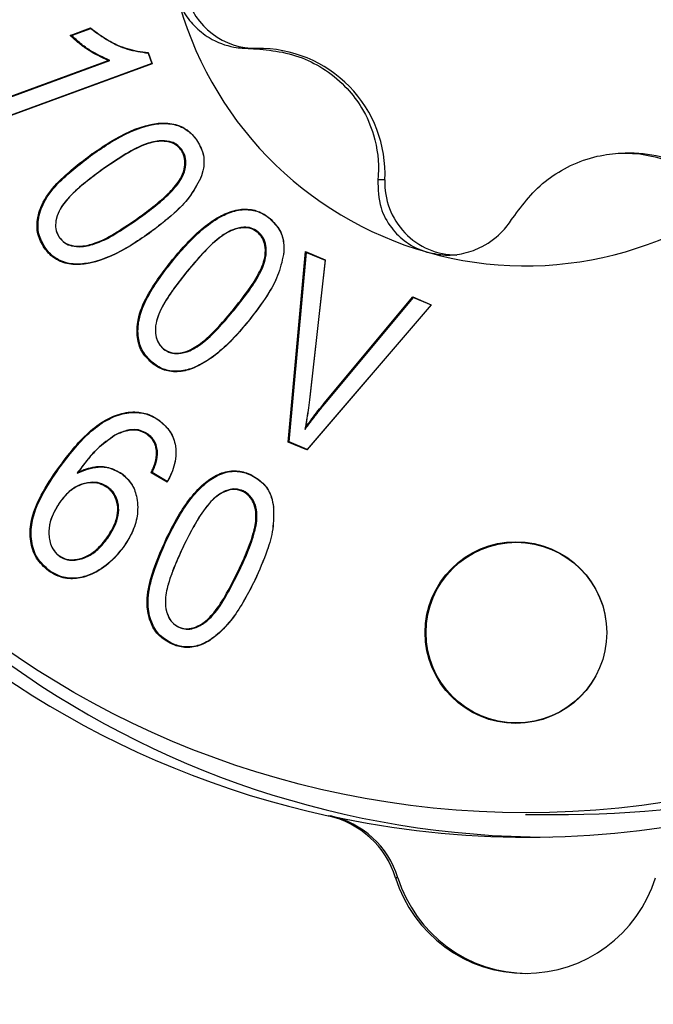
# Model space of a CAD drawing. Header units: millimetres. Extents: x 0 to 1262, y 0 to 420.
# Tile 89 of 99: x 1122.26 to 1124.58, y 161.44 to 165.05. Entities that reach past the tile are written whole.
import ezdxf

# ---------------------------------------------------------------- set-up
doc = ezdxf.new("R2010")
doc.units = ezdxf.units.MM
doc.header["$PDSIZE"] = -1
doc.layers.add('SLD-0', color=7, linetype='Continuous')
doc.styles.add('SLDTEXTSTYLE0', font='TXT', dxfattribs={"width": 0.75})
doc.dimstyles.new('SLDDIMSTYLE2', dxfattribs={"dimtxt": 3.5, "dimasz": 3.2, "dimexe": 0, "dimexo": 0.0625, "dimgap": 0.875, "dimtad": 1, "dimdec": 1, "dimlfac": 3, "dimrnd": 1e-09, "dimzin": 12, "dimdsep": 46, "dimtxsty": 'SLDTEXTSTYLE0', "dimsah": 1, "dimcen": 0.09, "dimadec": 0, "dimazin": 3, "dimtfac": 1, "dimtdec": 1, "dimtofl": 0, "dimtmove": 0, "dimatfit": 3, "dimfxl": 1, "dimfrac": 2, "dimtolj": 1, "dimtzin": 12, "dimarcsym": 0})

# ---------------------------------------------------------------- blocks, each defined once
blk = doc.blocks.new('*D93')
at = {"layer": 'Defpoints', "color": 0, "transparency": 16777216}
for p in [(1085.8904, 169.1377), (1158.6545, 148.8044), (1158.6545, 117.471)]:
    blk.add_point(p, dxfattribs=at)
at = {"layer": 'SLD-0', "color": 0, "lineweight": -2, "transparency": 16777216}
for p, q in [((1085.8904, 169.0752), (1085.8904, 117.471)), ((1158.6545, 148.7419), (1158.6545, 117.471)), ((1089.0904, 117.471), (1155.4545, 117.471))]:
    blk.add_line(p, q, dxfattribs=at)
at = {"layer": 'SLD-0', "color": 0, "transparency": 16777216}
for points in [[(1089.0904, 118.0044), (1089.0904, 116.9377), (1085.8904, 117.471)], [(1155.4545, 118.0044), (1155.4545, 116.9377), (1158.6545, 117.471)]]:
    blk.add_solid(points, dxfattribs=at)
at = {"layer": 'SLD-0', "color": 0, "transparency": 16777216, "insert": (1122.2724, 121.846), "char_height": 3.5, "attachment_point": 2, "style": 'SLDTEXTSTYLE0'}
blk.add_mtext('\\A1;218.3 [8.59]', dxfattribs=at)

msp = doc.modelspace()

# ---------------------------------------------------------------- linework, layer by layer
at = {"color": 7, "linetype": 'Continuous', "lineweight": 25}
for p, q in [((1122.445479, 164.994667), (1122.519693, 165.021905)), ((1122.450421, 164.99398), (1122.521114, 165.019926)), ((1122.730802, 164.93139), (1122.745793, 164.890398)), ((1122.731302, 164.929713), (1122.730802, 164.93139)), ((1122.731302, 164.929713), (1122.7453, 164.891437)), ((1123.130855, 164.946589), (1123.105095, 164.946589)), ((1122.095045, 164.723169), (1122.584049, 164.90274)), ((1122.099028, 164.72213), (1122.590679, 164.902673)), ((1122.745793, 164.890398), (1122.118176, 164.659961)), ((1122.7453, 164.891437), (1122.120958, 164.662202)), ((1122.590679, 164.902673), (1122.584049, 164.90274)), ((1122.7453, 164.891437), (1122.745793, 164.890398)), ((1122.908904, 164.611073), (1122.90858, 164.612089)), ((1122.528035, 164.558457), (1122.525277, 164.559879)), ((1122.854502, 164.576089), (1122.85134, 164.575068)), ((1124.497028, 164.562875), (1124.480314, 164.562875)), ((1122.566089, 164.504913), (1122.565357, 164.503491)), ((1122.923241, 164.470722), (1122.923116, 164.470071)), ((1123.59933, 164.464913), (1123.57357, 164.464913)), ((1122.695561, 164.322592), (1122.692808, 164.324017)), ((1123.177132, 164.32284), (1123.176494, 164.324192)), ((1122.733981, 164.268725), (1122.733249, 164.267303)), ((1123.133819, 164.274754), (1123.130969, 164.2734)), ((1122.406714, 164.25202), (1122.406396, 164.253029)), ((1122.353507, 164.216203), (1122.350339, 164.215192)), ((1123.24487, 163.50332), (1123.308603, 164.201469)), ((1123.248468, 163.504432), (1123.311868, 164.198933)), ((1123.308603, 164.201469), (1123.380699, 164.171085)), ((1123.311868, 164.198933), (1123.308603, 164.201469)), ((1123.311868, 164.198933), (1123.380563, 164.169982)), ((1122.823973, 164.171561), (1122.820877, 164.172665)), ((1123.227772, 164.191436), (1123.227761, 164.191231)), ((1123.380699, 164.171085), (1123.323731, 163.668381)), ((1123.380563, 164.169982), (1123.323743, 163.668585)), ((1123.380563, 164.169982), (1123.380699, 164.171085)), ((1122.874739, 164.129998), (1122.874345, 164.128892)), ((1123.376959, 163.645902), (1123.701605, 164.035622)), ((1123.380049, 163.64479), (1123.703862, 164.033509)), ((1123.701605, 164.035622), (1123.769501, 164.006961)), ((1123.703862, 164.033509), (1123.701605, 164.035622)), ((1123.703862, 164.033509), (1123.768365, 164.006281)), ((1123.047504, 163.988594), (1123.04441, 163.9897)), ((1123.769501, 164.006961), (1123.313258, 163.474366)), ((1123.768365, 164.006281), (1123.314508, 163.476472)), ((1123.768365, 164.006281), (1123.769501, 164.006961)), ((1123.098763, 163.946739), (1123.09837, 163.945634)), ((1122.787779, 163.844221), (1122.787128, 163.845583)), ((1122.745665, 163.795756), (1122.742817, 163.794402)), ((1123.323743, 163.668585), (1123.323731, 163.668381)), ((1123.380049, 163.64479), (1123.376959, 163.645902)), ((1122.771782, 163.58208), (1122.771052, 163.583502)), ((1123.306476, 163.549491), (1123.307654, 163.556406)), ((1122.609322, 163.528343), (1122.608411, 163.526807)), ((1122.73085, 163.532271), (1122.72809, 163.530849)), ((1123.248468, 163.504432), (1123.24487, 163.50332)), ((1123.313258, 163.474366), (1123.24487, 163.50332)), ((1123.314508, 163.476472), (1123.248468, 163.504432)), ((1123.314508, 163.476472), (1123.313258, 163.474366)), ((1122.765656, 163.466907), (1122.762168, 163.466795)), ((1122.404107, 163.405639), (1122.400945, 163.406658)), ((1122.470627, 163.388932), (1122.47429, 163.39334)), ((1122.635128, 163.386561), (1122.634403, 163.38798)), ((1122.800379, 163.356197), (1122.742063, 163.390503)), ((1122.80145, 163.358619), (1122.74604, 163.391215)), ((1123.110875, 163.38088), (1123.109891, 163.382452)), ((1122.583707, 163.337994), (1122.580951, 163.336569)), ((1123.079934, 163.324002), (1123.07744, 163.322423)), ((1122.408013, 163.283778), (1122.407683, 163.282756)), ((1123.190962, 163.264814), (1123.190951, 163.265021)), ((1122.583461, 163.151142), (1122.580306, 163.15217)), ((1122.802372, 163.150829), (1122.799055, 163.151587)), ((1122.639618, 163.116827), (1122.639285, 163.1158)), ((1122.86133, 163.122352), (1122.861156, 163.121593)), ((1122.406603, 163.083937), (1122.405873, 163.08536)), ((1122.368756, 163.031846), (1122.365998, 163.030422)), ((1123.062692, 163.025091), (1123.059375, 163.025846)), ((1123.122143, 162.996321), (1123.121968, 162.995559)), ((1122.84352, 162.823997), (1122.842532, 162.825572)), ((1122.813929, 162.766761), (1122.811426, 162.765186)), ((1123.391017, 162.132141), (1123.39974, 162.132141)), ((1124.11489, 162.137697), (1124.271898, 162.137697)), ((1123.646916, 161.905583), (1123.638193, 161.905583))]:
    msp.add_line(p, q, dxfattribs=at)
at = {"color": 7, "linetype": 'Continuous', "lineweight": 25, "flags": 128}
for points in [[(1122.521114, 165.019926), (1122.520403, 165.020916), (1122.519693, 165.021905)], [(1122.74604, 163.391215), (1122.744051, 163.390859), (1122.742063, 163.390503)], [(1122.80145, 163.358619), (1122.800914, 163.357408), (1122.800379, 163.356197)]]:
    msp.add_lwpolyline(points, dxfattribs=at)
at = {"color": 7, "linetype": 'Continuous', "lineweight": 25}
for centre, radius in [((1124.116835, 165.474162), 3.3305), ((1124.079689, 162.804294), 0.333021), ((1124.081433, 162.804296), 0.331275)]:
    msp.add_circle(centre, radius, dxfattribs=at)
for centre, radius, start, end in [((1124.119677, 165.47103), 3.417473, 102.310889, 257.689111), ((1123.1267, 165.210931), 0.264374, 117.548483, 270.900593), ((1124.116048, 165.469969), 1.320827, 194.205029, 254.202954), ((1123.138393, 164.485265), 0.461386, 357.471852, 90.936132), ((1124.497008, 164.102291), 0.460584, 57.469845, 89.997593), ((1124.114887, 165.468004), 1.31862, 254.228257, 314.295773), ((1124.20353, 165.466881), 3.412518, 197.163033, 269.976274), ((1123.863222, 164.453244), 0.264149, 177.467998, 269.963173), ((1124.271709, 165.463233), 3.325536, 270.003269, 300.905844), ((1123.320155, 161.806716), 0.333051, 17.268645, 77.715509), ((1124.123613, 165.461796), 3.407432, 257.734642, 282.265358), ((1123.328878, 161.806716), 0.333051, 17.268645, 77.715509), ((1124.11489, 162.053564), 0.499138, 197.245873, 342.754127), ((1124.123823, 162.05376), 0.499397, 197.260278, 269.975858)]:
    msp.add_arc(centre, radius, start, end, dxfattribs=at)
for points, knots in [([(1122.835608, 165.145848), (1122.842581, 165.125099), (1122.857064, 165.082001), (1122.899818, 165.026387), (1122.963221, 164.976653), (1123.03571, 164.949532), (1123.08546, 164.947422), (1123.105095, 164.946589)], [0, 0, 0, 0, 0.16203462, 0.33655808, 0.52914156, 0.8141642, 1, 1, 1, 1]), ([(1122.584049, 164.90274), (1122.559781, 164.914332), (1122.522503, 164.932138), (1122.477285, 164.96508), (1122.456113, 164.984774), (1122.445479, 164.994667)], [0, 0, 0, 0, 0.48144152, 0.73953647, 1, 1, 1, 1]), ([(1122.450421, 164.99398), (1122.449597, 164.994094), (1122.447948, 164.994322), (1122.446302, 164.994552), (1122.445479, 164.994667)], [0, 0, 0, 0, 0.49999999, 1, 1, 1, 1]), ([(1122.590679, 164.902673), (1122.566292, 164.913952), (1122.528636, 164.931368), (1122.482912, 164.964254), (1122.461285, 164.984041), (1122.450421, 164.99398)], [0, 0, 0, 0, 0.47773418, 0.73766331, 1, 1, 1, 1]), ([(1122.519693, 165.021905), (1122.541183, 165.005927), (1122.582663, 164.975085), (1122.654265, 164.942295), (1122.704899, 164.935081), (1122.730802, 164.93139)], [0, 0, 0, 0, 0.34430219, 0.66455928, 1, 1, 1, 1]), ([(1122.521114, 165.019926), (1122.542635, 165.003985), (1122.584048, 164.97331), (1122.655345, 164.940752), (1122.705604, 164.933448), (1122.731302, 164.929713)], [0, 0, 0, 0, 0.3458747, 0.66554756, 1, 1, 1, 1]), ([(1123.105095, 164.946589), (1123.16818, 164.941783), (1123.259015, 164.934861), (1123.382978, 164.870385), (1123.460605, 164.805171), (1123.522916, 164.721267), (1123.569403, 164.611151), (1123.5781, 164.523627), (1123.574042, 164.471032), (1123.57357, 164.464913)], [0, 0, 0, 0, 0.27154911, 0.39099296, 0.51145191, 0.61662511, 0.75519396, 0.97152016, 1, 1, 1, 1]), ([(1122.525277, 164.559879), (1122.547277, 164.574902), (1122.613678, 164.620246), (1122.704993, 164.665154), (1122.796873, 164.676237), (1122.851353, 164.664571), (1122.888232, 164.638467), (1122.903461, 164.618724), (1122.90858, 164.612089)], [0, 0, 0, 0, 0.18631446, 0.56235589, 0.69357807, 0.82625739, 0.94160798, 1, 1, 1, 1]), ([(1122.528035, 164.558457), (1122.550035, 164.573478), (1122.616439, 164.61882), (1122.707585, 164.663631), (1122.79902, 164.674436), (1122.852767, 164.662764), (1122.888975, 164.63694), (1122.90392, 164.617542), (1122.908904, 164.611073)], [0, 0, 0, 0, 0.1875098, 0.56600278, 0.69640471, 0.82826311, 0.94271811, 1, 1, 1, 1]), ([(1122.85134, 164.575068), (1122.845342, 164.581777), (1122.833508, 164.595012), (1122.804646, 164.605851), (1122.765102, 164.607651), (1122.706471, 164.592022), (1122.638735, 164.55391), (1122.58996, 164.520396), (1122.565357, 164.503491)], [0, 0, 0, 0, 0.08277329, 0.16329882, 0.27918384, 0.44773074, 0.72141459, 1, 1, 1, 1]), ([(1122.854502, 164.576089), (1122.84823, 164.583073), (1122.835962, 164.596731), (1122.806151, 164.607714), (1122.765674, 164.609364), (1122.706654, 164.593136), (1122.638977, 164.555032), (1122.590522, 164.521714), (1122.566089, 164.504913)], [0, 0, 0, 0, 0.08557319, 0.16737502, 0.28529618, 0.45588961, 0.72563829, 1, 1, 1, 1]), ([(1122.90858, 164.612089), (1122.918069, 164.595554), (1122.936543, 164.563362), (1122.937253, 164.511497), (1122.927304, 164.482343), (1122.923116, 164.470071)], [0, 0, 0, 0, 0.37949139, 0.73879803, 1, 1, 1, 1]), ([(1122.908904, 164.611073), (1122.918265, 164.594777), (1122.936516, 164.563007), (1122.937247, 164.511745), (1122.927394, 164.482888), (1122.923241, 164.470722)], [0, 0, 0, 0, 0.37852745, 0.7379845, 1, 1, 1, 1]), ([(1122.350339, 164.215192), (1122.341003, 164.231763), (1122.322984, 164.263745), (1122.323143, 164.324222), (1122.346489, 164.393839), (1122.416139, 164.47767), (1122.483709, 164.528567), (1122.525277, 164.559879)], [0, 0, 0, 0, 0.13080573, 0.2524474, 0.40875475, 0.63627502, 1, 1, 1, 1]), ([(1122.353507, 164.216203), (1122.344307, 164.23251), (1122.326519, 164.264039), (1122.326615, 164.323788), (1122.349669, 164.392732), (1122.418967, 164.476305), (1122.48638, 164.527081), (1122.528035, 164.558457)], [0, 0, 0, 0, 0.12959037, 0.25056272, 0.40640282, 0.63321085, 1, 1, 1, 1]), ([(1122.692808, 164.324017), (1122.714354, 164.339795), (1122.757474, 164.371369), (1122.813517, 164.420505), (1122.852063, 164.468262), (1122.866127, 164.510042), (1122.867044, 164.542775), (1122.858944, 164.563543), (1122.852427, 164.573422), (1122.85134, 164.575068)], [0, 0, 0, 0, 0.24567506, 0.49166316, 0.68605237, 0.80094261, 0.89104836, 0.98183591, 1, 1, 1, 1]), ([(1122.695561, 164.322592), (1122.717108, 164.338369), (1122.760228, 164.369942), (1122.816498, 164.419263), (1122.855392, 164.467405), (1122.869648, 164.509869), (1122.870524, 164.543205), (1122.862241, 164.564354), (1122.855604, 164.574418), (1122.854502, 164.576089)], [0, 0, 0, 0, 0.24362628, 0.48755999, 0.68304532, 0.79882474, 0.8899379, 0.98172791, 1, 1, 1, 1]), ([(1124.068114, 164.325183), (1124.105154, 164.375147), (1124.15849, 164.447092), (1124.27782, 164.519585), (1124.37341, 164.553653), (1124.47662, 164.566629), (1124.593537, 164.55459), (1124.671766, 164.521533), (1124.714003, 164.493839), (1124.718924, 164.490613)], [0, 0, 0, 0, 0.27151296, 0.39096354, 0.51142943, 0.61660631, 0.7551666, 0.97147555, 1, 1, 1, 1]), ([(1122.566089, 164.504913), (1122.544564, 164.489109), (1122.50149, 164.457482), (1122.445065, 164.408224), (1122.406307, 164.359869), (1122.392196, 164.317634), (1122.390894, 164.284836), (1122.399011, 164.263953), (1122.405524, 164.253865), (1122.406714, 164.25202)], [0, 0, 0, 0, 0.24418077, 0.48865049, 0.68527199, 0.80109594, 0.89011551, 0.97990749, 1, 1, 1, 1]), ([(1122.565357, 164.503491), (1122.543833, 164.487686), (1122.500759, 164.456058), (1122.444569, 164.406991), (1122.406152, 164.359028), (1122.392235, 164.317477), (1122.390883, 164.285272), (1122.39882, 164.26476), (1122.405218, 164.254853), (1122.406396, 164.253029)], [0, 0, 0, 0, 0.24622408, 0.49274235, 0.68818379, 0.80316315, 0.89117112, 0.97996501, 1, 1, 1, 1]), ([(1122.923116, 164.470071), (1122.910332, 164.446233), (1122.884821, 164.398662), (1122.818098, 164.331681), (1122.765013, 164.291403), (1122.733249, 164.267303)], [0, 0, 0, 0, 0.28744466, 0.57363209, 1, 1, 1, 1]), ([(1122.923241, 164.470722), (1122.910436, 164.446891), (1122.884886, 164.399336), (1122.818301, 164.332687), (1122.76548, 164.292619), (1122.733981, 164.268725)], [0, 0, 0, 0, 0.28849914, 0.57570315, 1, 1, 1, 1]), ([(1123.57357, 164.464913), (1123.574086, 164.430669), (1123.574982, 164.371196), (1123.617107, 164.290676), (1123.675003, 164.233524), (1123.726148, 164.207864), (1123.754358, 164.199645), (1123.756479, 164.199027)], [0, 0, 0, 0, 0.33286408, 0.57809857, 0.78026138, 0.98348339, 1, 1, 1, 1]), ([(1122.820877, 164.172665), (1122.838152, 164.192955), (1122.890292, 164.254193), (1122.966469, 164.321694), (1123.05211, 164.356559), (1123.107729, 164.359761), (1123.15001, 164.344127), (1123.16988, 164.329171), (1123.176494, 164.324192)], [0, 0, 0, 0, 0.18648248, 0.56283105, 0.69394866, 0.82644794, 0.94222688, 1, 1, 1, 1]), ([(1122.823973, 164.171561), (1122.841249, 164.191849), (1122.893393, 164.253086), (1122.96943, 164.320451), (1123.054715, 164.354925), (1123.109621, 164.357931), (1123.151181, 164.342395), (1123.170686, 164.327697), (1123.177132, 164.32284)], [0, 0, 0, 0, 0.18768256, 0.566492, 0.69678336, 0.82845409, 0.94331061, 1, 1, 1, 1]), ([(1122.406396, 164.253029), (1122.412184, 164.246473), (1122.423694, 164.233438), (1122.451673, 164.222381), (1122.490718, 164.219874), (1122.549674, 164.234581), (1122.618435, 164.272753), (1122.667853, 164.306816), (1122.692808, 164.324017)], [0, 0, 0, 0, 0.08039346, 0.15984618, 0.27220654, 0.4406554, 0.71754025, 1, 1, 1, 1]), ([(1122.406714, 164.25202), (1122.412773, 164.245189), (1122.424714, 164.231726), (1122.453623, 164.220514), (1122.493528, 164.218159), (1122.552854, 164.233391), (1122.62158, 164.271566), (1122.670744, 164.305475), (1122.695561, 164.322592)], [0, 0, 0, 0, 0.08319082, 0.16396126, 0.27820143, 0.44815707, 0.72143424, 1, 1, 1, 1]), ([(1123.176494, 164.324192), (1123.190568, 164.309975), (1123.217615, 164.282654), (1123.230391, 164.232475), (1123.228498, 164.202788), (1123.227761, 164.191231)], [0, 0, 0, 0, 0.39850214, 0.76583916, 1, 1, 1, 1]), ([(1123.177132, 164.32284), (1123.191011, 164.308843), (1123.215735, 164.283908), (1123.230054, 164.235272), (1123.228517, 164.205753), (1123.227772, 164.191436)], [0, 0, 0, 0, 0.39724562, 0.70766765, 1, 1, 1, 1]), ([(1123.756479, 164.199027), (1123.777943, 164.194642), (1123.822527, 164.185533), (1123.892564, 164.193825), (1123.968298, 164.222171), (1124.02936, 164.269112), (1124.057147, 164.309315), (1124.068114, 164.325183)], [0, 0, 0, 0, 0.16203279, 0.33655617, 0.52913935, 0.81416131, 1, 1, 1, 1]), ([(1122.733981, 164.268725), (1122.711982, 164.253708), (1122.645565, 164.208369), (1122.554399, 164.163606), (1122.462995, 164.152822), (1122.409213, 164.16455), (1122.373264, 164.190531), (1122.358395, 164.209851), (1122.353507, 164.216203)], [0, 0, 0, 0, 0.18766321, 0.56656984, 0.69698135, 0.82882501, 0.94372425, 1, 1, 1, 1]), ([(1123.130969, 164.2734), (1123.123269, 164.278364), (1123.10802, 164.288195), (1123.075819, 164.290507), (1123.035021, 164.280818), (1122.983162, 164.247561), (1122.929277, 164.194049), (1122.892743, 164.150715), (1122.874345, 164.128892)], [0, 0, 0, 0, 0.08429114, 0.16693275, 0.29267595, 0.47087048, 0.73352361, 1, 1, 1, 1]), ([(1123.133819, 164.274754), (1123.125789, 164.279909), (1123.110023, 164.29003), (1123.076877, 164.292234), (1123.035147, 164.28213), (1122.983042, 164.248178), (1122.929221, 164.194652), (1122.892983, 164.151648), (1122.874739, 164.129998)], [0, 0, 0, 0, 0.08702, 0.17086203, 0.29864228, 0.47945491, 0.73793606, 1, 1, 1, 1]), ([(1123.04441, 163.9897), (1123.061022, 164.010623), (1123.094268, 164.052495), (1123.135079, 164.114363), (1123.159679, 164.170132), (1123.162306, 164.213768), (1123.154898, 164.24588), (1123.141448, 164.264002), (1123.132503, 164.272024), (1123.130969, 164.2734)], [0, 0, 0, 0, 0.24601929, 0.49235614, 0.68305902, 0.79812399, 0.88918455, 0.98099207, 1, 1, 1, 1]), ([(1123.047504, 163.988594), (1123.064117, 164.009516), (1123.097364, 164.051388), (1123.138385, 164.113547), (1123.163213, 164.169831), (1123.165799, 164.214205), (1123.158166, 164.246829), (1123.144446, 164.265222), (1123.13536, 164.273372), (1123.133819, 164.274754)], [0, 0, 0, 0, 0.24397367, 0.48825909, 0.68070805, 0.79638668, 0.88835904, 0.98106962, 1, 1, 1, 1]), ([(1122.733249, 164.267303), (1122.711249, 164.252283), (1122.644836, 164.206942), (1122.5535, 164.162082), (1122.46165, 164.151021), (1122.407133, 164.162746), (1122.37051, 164.189007), (1122.355359, 164.208675), (1122.350339, 164.215192)], [0, 0, 0, 0, 0.18646384, 0.56290942, 0.69414519, 0.82681517, 0.94261472, 1, 1, 1, 1]), ([(1122.742817, 163.794402), (1122.729887, 163.807439), (1122.704455, 163.833081), (1122.688435, 163.889945), (1122.691515, 163.961236), (1122.734925, 164.061633), (1122.787493, 164.129539), (1122.820877, 164.172665)], [0, 0, 0, 0, 0.12662832, 0.24905582, 0.3997951, 0.61882403, 1, 1, 1, 1]), ([(1122.745665, 163.795756), (1122.732915, 163.808604), (1122.707804, 163.833905), (1122.691952, 163.890096), (1122.694971, 163.960688), (1122.738137, 164.060688), (1122.790563, 164.128405), (1122.823973, 164.171561)], [0, 0, 0, 0, 0.12562874, 0.24740551, 0.39762968, 0.61612026, 1, 1, 1, 1]), ([(1123.227761, 164.191231), (1123.221735, 164.164864), (1123.209708, 164.112238), (1123.163257, 164.029953), (1123.122649, 163.977183), (1123.09837, 163.945634)], [0, 0, 0, 0, 0.28764481, 0.57410558, 1, 1, 1, 1]), ([(1123.227772, 164.191436), (1123.221726, 164.165069), (1123.209659, 164.112448), (1123.163249, 164.03052), (1123.12284, 163.97802), (1123.098763, 163.946739)], [0, 0, 0, 0, 0.2886948, 0.57617167, 1, 1, 1, 1]), ([(1122.874739, 164.129998), (1122.858123, 164.10908), (1122.824871, 164.067218), (1122.783725, 164.00485), (1122.759003, 163.948431), (1122.756241, 163.90419), (1122.763762, 163.872315), (1122.776874, 163.853842), (1122.786015, 163.845777), (1122.787779, 163.844221)], [0, 0, 0, 0, 0.24435181, 0.48900052, 0.6837736, 0.79870729, 0.88836391, 0.97845834, 1, 1, 1, 1]), ([(1122.874345, 164.128892), (1122.857729, 164.107973), (1122.824478, 164.066111), (1122.783506, 164.003988), (1122.759015, 163.948037), (1122.756259, 163.904502), (1122.763579, 163.873179), (1122.77642, 163.855025), (1122.785394, 163.847112), (1122.787128, 163.845583)], [0, 0, 0, 0, 0.2464149, 0.4931319, 0.68674503, 0.80080008, 0.88950502, 0.9786501, 1, 1, 1, 1]), ([(1122.787128, 163.845583), (1122.795299, 163.840346), (1122.81123, 163.830132), (1122.844856, 163.828205), (1122.886784, 163.839156), (1122.93815, 163.873679), (1122.99116, 163.926396), (1123.026586, 163.968511), (1123.04441, 163.9897)], [0, 0, 0, 0, 0.08901291, 0.17357508, 0.30447176, 0.48739363, 0.74208539, 1, 1, 1, 1]), ([(1122.787779, 163.844221), (1122.7963, 163.838785), (1122.812767, 163.828279), (1122.847383, 163.826502), (1122.890315, 163.837922), (1122.941907, 163.873215), (1122.994816, 163.92591), (1123.029871, 163.967616), (1123.047504, 163.988594)], [0, 0, 0, 0, 0.09188112, 0.1775846, 0.3107643, 0.4968042, 0.74689234, 1, 1, 1, 1]), ([(1123.09837, 163.945634), (1123.081105, 163.925334), (1123.028981, 163.864047), (1122.952636, 163.796719), (1122.866967, 163.761899), (1122.811511, 163.758809), (1122.769339, 163.77446), (1122.749517, 163.789365), (1122.742817, 163.794402)], [0, 0, 0, 0, 0.18655241, 0.56320972, 0.69429636, 0.8268694, 0.94148324, 1, 1, 1, 1]), ([(1123.098763, 163.946739), (1123.081496, 163.926442), (1123.029363, 163.865162), (1122.953164, 163.797962), (1122.867849, 163.763529), (1122.813098, 163.760641), (1122.771648, 163.776198), (1122.752193, 163.790843), (1122.745665, 163.795756)], [0, 0, 0, 0, 0.18775178, 0.56686471, 0.69713505, 0.82889247, 0.942595, 1, 1, 1, 1]), ([(1123.323743, 163.668585), (1123.322152, 163.655328), (1123.318965, 163.628786), (1123.313142, 163.589087), (1123.308698, 163.562692), (1123.306476, 163.549491)], [0, 0, 0, 0, 0.33280057, 0.66632994, 1, 1, 1, 1]), ([(1123.323731, 163.668381), (1123.322138, 163.655125), (1123.319091, 163.629777), (1123.313688, 163.592449), (1123.309666, 163.568422), (1123.307654, 163.556406)], [0, 0, 0, 0, 0.35402816, 0.67694895, 1, 1, 1, 1]), ([(1123.306476, 163.549491), (1123.314372, 163.56025), (1123.330193, 163.581806), (1123.354652, 163.613638), (1123.371582, 163.634404), (1123.380049, 163.64479)], [0, 0, 0, 0, 0.33247622, 0.66614251, 1, 1, 1, 1]), ([(1123.307654, 163.556406), (1123.31556, 163.567158), (1123.33069, 163.587733), (1123.353844, 163.617538), (1123.369253, 163.636446), (1123.376959, 163.645902)], [0, 0, 0, 0, 0.35363391, 0.67674274, 1, 1, 1, 1]), ([(1122.400945, 163.406658), (1122.416933, 163.427957), (1122.46517, 163.492215), (1122.537267, 163.567907), (1122.625911, 163.609032), (1122.685913, 163.616753), (1122.736231, 163.605672), (1122.760689, 163.5901), (1122.771052, 163.583502)], [0, 0, 0, 0, 0.17541781, 0.52924424, 0.66946392, 0.81028691, 0.91961206, 1, 1, 1, 1]), ([(1122.404107, 163.405639), (1122.420095, 163.426935), (1122.468336, 163.491191), (1122.540303, 163.566762), (1122.628644, 163.607453), (1122.687992, 163.614959), (1122.737586, 163.603889), (1122.761637, 163.58855), (1122.771782, 163.58208)], [0, 0, 0, 0, 0.17647554, 0.53246811, 0.67203424, 0.81220142, 0.92078501, 1, 1, 1, 1]), ([(1122.771052, 163.583502), (1122.786025, 163.570319), (1122.815057, 163.544758), (1122.833459, 163.491751), (1122.833633, 163.432646), (1122.817643, 163.388199), (1122.803265, 163.361547), (1122.800379, 163.356197)], [0, 0, 0, 0, 0.23345943, 0.45266344, 0.64014137, 0.92775531, 1, 1, 1, 1]), ([(1122.72809, 163.530849), (1122.71701, 163.53694), (1122.696408, 163.548264), (1122.65674, 163.547072), (1122.628553, 163.537042), (1122.611641, 163.528449), (1122.608411, 163.526807)], [0, 0, 0, 0, 0.29518096, 0.54883625, 0.91380897, 1, 1, 1, 1]), ([(1122.73085, 163.532271), (1122.71943, 163.538526), (1122.698298, 163.550101), (1122.657785, 163.548754), (1122.629372, 163.538532), (1122.612396, 163.529905), (1122.609322, 163.528343)], [0, 0, 0, 0, 0.29932024, 0.55390847, 0.91924143, 1, 1, 1, 1]), ([(1122.771782, 163.58208), (1122.786556, 163.569082), (1122.81524, 163.543848), (1122.833443, 163.491498), (1122.833635, 163.433019), (1122.818013, 163.389487), (1122.80406, 163.363484), (1122.80145, 163.358619)], [0, 0, 0, 0, 0.23429794, 0.45487793, 0.64324262, 0.93324652, 1, 1, 1, 1]), ([(1122.609322, 163.528343), (1122.587186, 163.512809), (1122.549066, 163.48606), (1122.505796, 163.435788), (1122.48238, 163.40459), (1122.470627, 163.388932)], [0, 0, 0, 0, 0.40823098, 0.70298838, 1, 1, 1, 1]), ([(1122.608411, 163.526807), (1122.586276, 163.511264), (1122.549185, 163.485217), (1122.507401, 163.437028), (1122.485353, 163.407937), (1122.47429, 163.39334)], [0, 0, 0, 0, 0.42440643, 0.71119054, 1, 1, 1, 1]), ([(1122.762168, 163.466795), (1122.761333, 163.473431), (1122.759311, 163.489501), (1122.748647, 163.513045), (1122.734749, 163.525081), (1122.72809, 163.530849)], [0, 0, 0, 0, 0.26809553, 0.6492786, 1, 1, 1, 1]), ([(1122.765656, 163.466907), (1122.764825, 163.473541), (1122.762786, 163.48983), (1122.752006, 163.513907), (1122.737727, 163.526302), (1122.73085, 163.532271)], [0, 0, 0, 0, 0.26266687, 0.64487147, 1, 1, 1, 1]), ([(1122.742063, 163.390503), (1122.744754, 163.396605), (1122.750137, 163.408814), (1122.759637, 163.433692), (1122.761159, 163.4536), (1122.762168, 163.466795)], [0, 0, 0, 0, 0.25204047, 0.50426766, 1, 1, 1, 1]), ([(1122.74604, 163.391215), (1122.748716, 163.397325), (1122.754069, 163.409548), (1122.763313, 163.434272), (1122.764725, 163.453947), (1122.765656, 163.466907)], [0, 0, 0, 0, 0.25430339, 0.50880092, 1, 1, 1, 1]), ([(1122.365998, 163.030422), (1122.349656, 163.04511), (1122.316849, 163.074598), (1122.296678, 163.140923), (1122.299435, 163.22199), (1122.337823, 163.313377), (1122.379232, 163.374571), (1122.400945, 163.406658)], [0, 0, 0, 0, 0.15386688, 0.30889739, 0.47358301, 0.72397307, 1, 1, 1, 1]), ([(1122.368756, 163.031846), (1122.352629, 163.046326), (1122.320254, 163.075398), (1122.300243, 163.140873), (1122.302805, 163.221037), (1122.340888, 163.312193), (1122.382238, 163.373314), (1122.404107, 163.405639)], [0, 0, 0, 0, 0.15276859, 0.30670005, 0.47085191, 0.72015244, 1, 1, 1, 1]), ([(1122.470627, 163.388932), (1122.496025, 163.399202), (1122.535002, 163.414964), (1122.594124, 163.409663), (1122.620966, 163.39454), (1122.635128, 163.386561)], [0, 0, 0, 0, 0.46906877, 0.71988564, 1, 1, 1, 1]), ([(1122.47429, 163.39334), (1122.49439, 163.401325), (1122.530058, 163.415495), (1122.588066, 163.413391), (1122.618605, 163.396644), (1122.634403, 163.38798)], [0, 0, 0, 0, 0.38392043, 0.6812931, 1, 1, 1, 1]), ([(1122.634403, 163.38798), (1122.647128, 163.376518), (1122.672267, 163.353871), (1122.692034, 163.300514), (1122.695147, 163.239911), (1122.677029, 163.173928), (1122.652266, 163.135792), (1122.639285, 163.1158)], [0, 0, 0, 0, 0.16815878, 0.33223432, 0.54944379, 0.76380532, 1, 1, 1, 1]), ([(1122.635128, 163.386561), (1122.647662, 163.375278), (1122.672453, 163.352959), (1122.692005, 163.30027), (1122.695146, 163.240287), (1122.677205, 163.174723), (1122.652573, 163.136782), (1122.639618, 163.116827)], [0, 0, 0, 0, 0.16710558, 0.33055175, 0.54768708, 0.76210068, 1, 1, 1, 1]), ([(1122.799055, 163.151587), (1122.811127, 163.175352), (1122.847561, 163.247081), (1122.905817, 163.330473), (1122.980755, 163.384508), (1123.033856, 163.400785), (1123.078952, 163.395983), (1123.102022, 163.385894), (1123.109891, 163.382452)], [0, 0, 0, 0, 0.18621756, 0.56204839, 0.69263981, 0.82455252, 0.94016102, 1, 1, 1, 1]), ([(1122.802372, 163.150829), (1122.814444, 163.174592), (1122.850882, 163.24632), (1122.909031, 163.32955), (1122.983719, 163.383123), (1123.036175, 163.399039), (1123.080549, 163.394168), (1123.103201, 163.384242), (1123.110875, 163.38088)], [0, 0, 0, 0, 0.18741369, 0.56569583, 0.69546799, 0.8265601, 0.94124242, 1, 1, 1, 1]), ([(1123.109891, 163.382452), (1123.126566, 163.372236), (1123.158724, 163.352535), (1123.183503, 163.307017), (1123.188791, 163.277199), (1123.190951, 163.265021)], [0, 0, 0, 0, 0.38917458, 0.75051883, 1, 1, 1, 1]), ([(1123.110875, 163.38088), (1123.127331, 163.370808), (1123.1591, 163.351365), (1123.183595, 163.306378), (1123.188824, 163.276875), (1123.190962, 163.264814)], [0, 0, 0, 0, 0.38848619, 0.74999373, 1, 1, 1, 1]), ([(1122.580951, 163.336569), (1122.5713, 163.34216), (1122.551941, 163.353375), (1122.514662, 163.35509), (1122.476087, 163.345365), (1122.437616, 163.320226), (1122.418247, 163.295979), (1122.407683, 163.282756)], [0, 0, 0, 0, 0.1639932, 0.32894311, 0.54005365, 0.74916073, 1, 1, 1, 1]), ([(1122.583707, 163.337994), (1122.57385, 163.343697), (1122.55408, 163.355135), (1122.516119, 163.356859), (1122.47696, 163.34692), (1122.438139, 163.321491), (1122.418615, 163.297051), (1122.408013, 163.283778)], [0, 0, 0, 0, 0.16520286, 0.33135793, 0.54252165, 0.75156659, 1, 1, 1, 1]), ([(1122.580306, 163.15217), (1122.594989, 163.175475), (1122.616587, 163.209754), (1122.621542, 163.263084), (1122.61404, 163.298262), (1122.597994, 163.322799), (1122.585665, 163.332761), (1122.580951, 163.336569)], [0, 0, 0, 0, 0.39537056, 0.58154422, 0.76853234, 0.91150677, 1, 1, 1, 1]), ([(1122.583461, 163.151142), (1122.598133, 163.174426), (1122.619882, 163.20894), (1122.62512, 163.262881), (1122.617472, 163.298886), (1122.601078, 163.323952), (1122.588511, 163.334111), (1122.583707, 163.337994)], [0, 0, 0, 0, 0.39001846, 0.57815751, 0.76714687, 0.91099805, 1, 1, 1, 1]), ([(1123.07744, 163.322423), (1123.068539, 163.325489), (1123.051126, 163.331489), (1123.019296, 163.326029), (1122.98224, 163.306834), (1122.939592, 163.262637), (1122.899304, 163.198006), (1122.873935, 163.147188), (1122.861156, 163.121593)], [0, 0, 0, 0, 0.0864873, 0.16920077, 0.2922431, 0.47077048, 0.73343922, 1, 1, 1, 1]), ([(1123.079934, 163.324002), (1123.070641, 163.32718), (1123.052629, 163.33334), (1123.019838, 163.327505), (1122.981931, 163.30761), (1122.939265, 163.262594), (1122.899075, 163.198045), (1122.87397, 163.1477), (1122.86133, 163.122352)], [0, 0, 0, 0, 0.08942334, 0.17334288, 0.29889527, 0.48025093, 0.73831654, 1, 1, 1, 1]), ([(1123.059375, 163.025846), (1123.070675, 163.05006), (1123.093291, 163.098516), (1123.118649, 163.16835), (1123.129647, 163.228365), (1123.12215, 163.27136), (1123.107687, 163.300395), (1123.090589, 163.315359), (1123.079713, 163.321201), (1123.07744, 163.322423)], [0, 0, 0, 0, 0.24547118, 0.49123951, 0.68303857, 0.79696338, 0.88637555, 0.97624907, 1, 1, 1, 1]), ([(1123.062692, 163.025091), (1123.073993, 163.049304), (1123.096609, 163.09776), (1123.122093, 163.167901), (1123.133195, 163.228443), (1123.125515, 163.272132), (1123.110724, 163.301633), (1123.09329, 163.316824), (1123.08223, 163.322768), (1123.079934, 163.324002)], [0, 0, 0, 0, 0.2434311, 0.48715451, 0.68041697, 0.79503067, 0.88539282, 0.97621029, 1, 1, 1, 1]), ([(1122.407683, 163.282756), (1122.393263, 163.259368), (1122.370615, 163.222636), (1122.365006, 163.163853), (1122.373434, 163.122398), (1122.391195, 163.097102), (1122.402607, 163.087973), (1122.405873, 163.08536)], [0, 0, 0, 0, 0.3726166, 0.58519592, 0.79851777, 0.94233673, 1, 1, 1, 1]), ([(1122.408013, 163.283778), (1122.393597, 163.26041), (1122.370809, 163.22347), (1122.364929, 163.164149), (1122.373441, 163.121918), (1122.391512, 163.096026), (1122.403211, 163.086654), (1122.406603, 163.083937)], [0, 0, 0, 0, 0.36788345, 0.58153498, 0.79592687, 0.94083908, 1, 1, 1, 1]), ([(1123.190951, 163.265021), (1123.191204, 163.237976), (1123.19171, 163.184001), (1123.165525, 163.093025), (1123.138284, 163.032069), (1123.121968, 162.995559)], [0, 0, 0, 0, 0.28710977, 0.57300864, 1, 1, 1, 1]), ([(1123.190962, 163.264814), (1123.191194, 163.237765), (1123.191657, 163.183786), (1123.165437, 163.093167), (1123.138327, 163.032522), (1123.122143, 162.996321)], [0, 0, 0, 0, 0.28816266, 0.57507576, 1, 1, 1, 1]), ([(1122.405873, 163.08536), (1122.414959, 163.080378), (1122.432064, 163.070998), (1122.467515, 163.070949), (1122.506033, 163.081942), (1122.547396, 163.110499), (1122.568569, 163.137309), (1122.580306, 163.15217)], [0, 0, 0, 0, 0.14868748, 0.27990328, 0.50399393, 0.72504244, 1, 1, 1, 1]), ([(1122.406603, 163.083937), (1122.41603, 163.07879), (1122.433678, 163.069154), (1122.470013, 163.06927), (1122.509199, 163.080624), (1122.550672, 163.109593), (1122.571855, 163.136435), (1122.583461, 163.151142)], [0, 0, 0, 0, 0.1520542, 0.28466873, 0.50983102, 0.73142566, 1, 1, 1, 1]), ([(1122.811426, 162.765186), (1122.795804, 162.774835), (1122.765115, 162.793791), (1122.735999, 162.845699), (1122.722446, 162.916043), (1122.741764, 163.023832), (1122.776772, 163.101898), (1122.799055, 163.151587)], [0, 0, 0, 0, 0.12654845, 0.24860204, 0.40262127, 0.61976811, 1, 1, 1, 1]), ([(1122.813929, 162.766761), (1122.798531, 162.776263), (1122.768239, 162.794958), (1122.739439, 162.846239), (1122.725983, 162.915885), (1122.745145, 163.023239), (1122.780066, 163.101097), (1122.802372, 163.150829)], [0, 0, 0, 0, 0.12550879, 0.24690813, 0.40041359, 0.61701286, 1, 1, 1, 1]), ([(1122.639285, 163.1158), (1122.622158, 163.094985), (1122.587793, 163.05322), (1122.524473, 163.014918), (1122.461699, 162.998846), (1122.408012, 163.005239), (1122.378966, 163.022649), (1122.365998, 163.030422)], [0, 0, 0, 0, 0.25311346, 0.5078613, 0.68250399, 0.85825331, 1, 1, 1, 1]), ([(1122.639618, 163.116827), (1122.622482, 163.096016), (1122.588098, 163.054257), (1122.524896, 163.016228), (1122.462589, 163.000612), (1122.409884, 163.007127), (1122.381411, 163.02424), (1122.368756, 163.031846)], [0, 0, 0, 0, 0.25531501, 0.51231117, 0.68579809, 0.86034664, 1, 1, 1, 1]), ([(1122.86133, 163.122352), (1122.850016, 163.098141), (1122.82737, 163.049681), (1122.802214, 162.979576), (1122.791086, 162.918795), (1122.799038, 162.875142), (1122.813613, 162.845537), (1122.830728, 162.830861), (1122.841434, 162.825116), (1122.84352, 162.823997)], [0, 0, 0, 0, 0.24426902, 0.48892334, 0.68150552, 0.79976703, 0.88870105, 0.97831394, 1, 1, 1, 1]), ([(1122.861156, 163.121593), (1122.849845, 163.097381), (1122.827203, 163.048919), (1122.802165, 162.97912), (1122.791139, 162.918851), (1122.798926, 162.875884), (1122.813184, 162.846745), (1122.829962, 162.832313), (1122.840475, 162.826675), (1122.842532, 162.825572)], [0, 0, 0, 0, 0.24632176, 0.49303417, 0.68416974, 0.80186026, 0.88980372, 0.97844089, 1, 1, 1, 1]), ([(1122.842532, 162.825572), (1122.851273, 162.822451), (1122.868272, 162.816381), (1122.899955, 162.821458), (1122.936941, 162.839544), (1122.980155, 162.883387), (1123.020365, 162.94845), (1123.046305, 162.999916), (1123.059375, 163.025846)], [0, 0, 0, 0, 0.08512213, 0.16554399, 0.29039389, 0.46358195, 0.72973005, 1, 1, 1, 1]), ([(1122.84352, 162.823997), (1122.852648, 162.820764), (1122.870238, 162.814534), (1122.902841, 162.819956), (1122.940643, 162.838683), (1122.983899, 162.883299), (1123.024031, 162.948325), (1123.049742, 162.999378), (1123.062692, 163.025091)], [0, 0, 0, 0, 0.08802836, 0.16962851, 0.2966352, 0.47249068, 0.73432022, 1, 1, 1, 1]), ([(1123.121968, 162.995559), (1123.109901, 162.971791), (1123.073472, 162.900038), (1123.014988, 162.816765), (1122.939922, 162.762586), (1122.886485, 162.746744), (1122.841749, 162.75197), (1122.81899, 162.761889), (1122.811426, 162.765186)], [0, 0, 0, 0, 0.18645177, 0.56288435, 0.69405547, 0.82672829, 0.94241063, 1, 1, 1, 1]), ([(1123.122143, 162.996321), (1123.110076, 162.972555), (1123.073643, 162.900802), (1123.015261, 162.817699), (1122.940455, 162.763974), (1122.887659, 162.748487), (1122.843644, 162.75379), (1122.821297, 162.763545), (1122.813929, 162.766761)], [0, 0, 0, 0, 0.18764754, 0.5665326, 0.6968755, 0.82871666, 0.94352846, 1, 1, 1, 1])]:
    msp.add_open_spline(points, degree=3, knots=knots, dxfattribs=at)

# ---------------------------------------------------------------- dimensions: what is measured, and where the dimension line sits
at = {"layer": 'SLD-0', "color": 7}
dim = msp.add_linear_dim(base=(1158.654457, 117.47103), p1=(1085.890435, 169.137697), p2=(1158.654457, 148.804363), dimstyle='SLDDIMSTYLE2', dxfattribs=at)
dim.commit()
dim.dimension.update_dxf_attribs({"geometry": '*D93', "text_midpoint": (1122.272446, 117.47103), "dimtype": 160})

doc.saveas('drawing.dxf')
